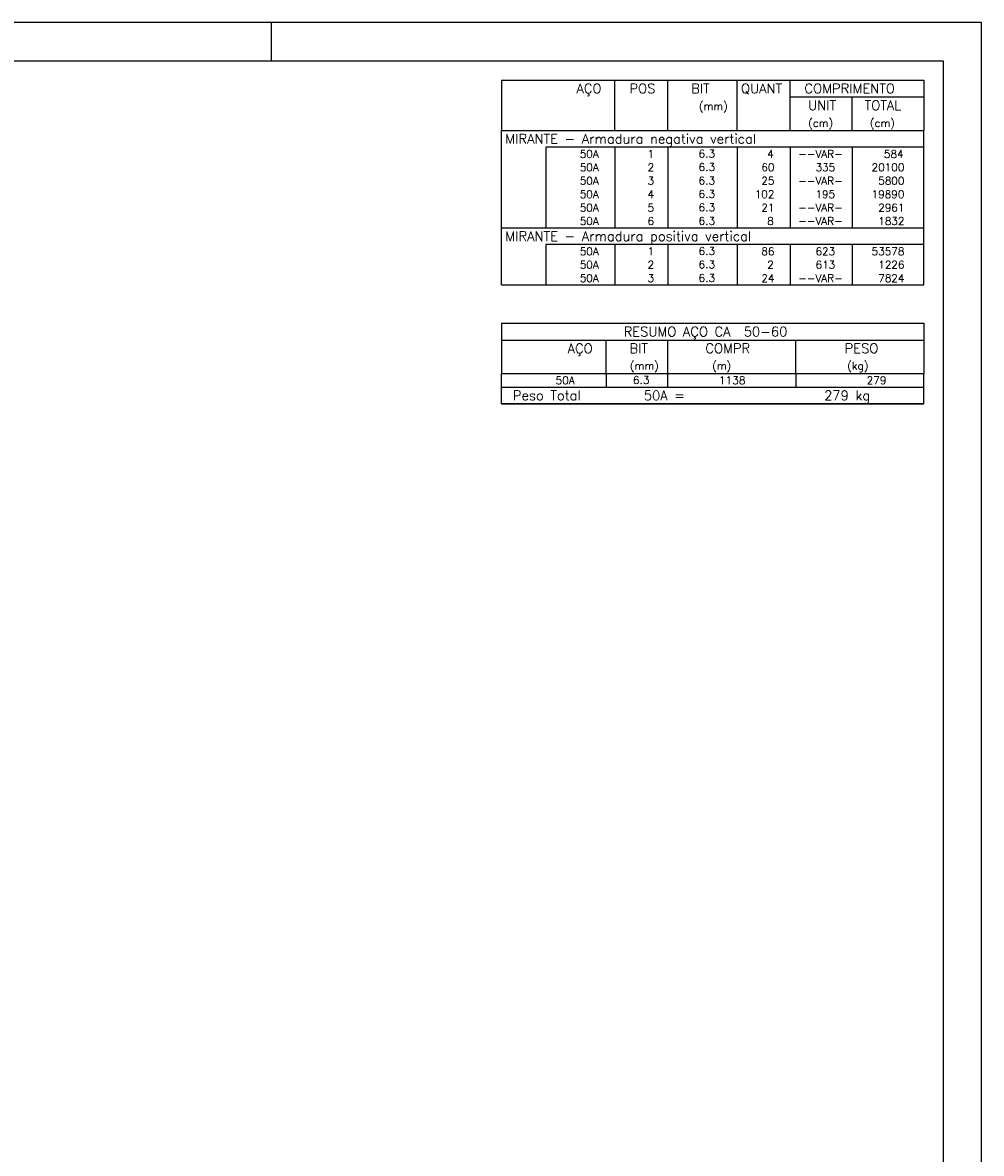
# Model space of a CAD drawing. Extents: x 0 to 84.1, y 0 to 59.4.
# Tile 7 of 7: x 59.1 to 84.1, y 29.9 to 59.4. Entities that reach past the tile are written whole.
import ezdxf

# ---------------------------------------------------------------- set-up
doc = ezdxf.new("R2010")
doc.units = 0
doc.header["$MEASUREMENT"] = 0
doc.layers.add('2', color=2, linetype='CONTINUOUS')
doc.styles.get("Standard").update_dxf_attribs({"font": 'ROMANS.SHX'})

msp = doc.modelspace()

# ---------------------------------------------------------------- linework, layer by layer
at = {"layer": '2', "linetype": 'Continuous'}
for p, q in [((84.100006, 59.400002), (0, 59.400002)), ((65.600006, 58.400002), (65.600006, 59.400002)), ((84.100006, 0), (84.100006, 59.400002)), ((71.6, 57.9025), (71.6, 56.59)), ((71.6, 57.9025), (82.6, 57.9025)), ((74.55, 56.59), (74.55, 57.9025)), ((75.93, 56.59), (75.93, 57.9025)), ((77.74, 56.59), (77.74, 57.9025)), ((79.12, 56.59), (79.12, 57.9025)), ((82.6, 57.9025), (82.6, 56.59)), ((79.12, 57.465), (82.6, 57.465)), ((80.73, 56.59), (80.73, 57.465)), ((71.6, 56.59), (82.6, 56.59)), ((71.6, 56.1525), (71.6, 56.59)), ((71.6, 56.59), (82.6, 56.59)), ((82.6, 56.1525), (82.6, 56.59)), ((71.6, 55.802501), (71.6, 56.1525)), ((82.6, 56.1525), (72.75, 56.1525)), ((72.75, 56.1525), (72.75, 55.802501)), ((74.55, 56.1525), (74.55, 55.802501)), ((75.93, 56.1525), (75.93, 55.802501)), ((77.74, 56.1525), (77.74, 55.802501)), ((79.12, 56.1525), (79.12, 55.802501)), ((80.73, 56.1525), (80.73, 55.802501)), ((82.6, 55.802501), (82.6, 56.1525)), ((71.6, 55.452501), (71.6, 55.802501)), ((72.75, 55.802501), (72.75, 55.452501)), ((74.55, 55.802501), (74.55, 55.452501)), ((75.93, 55.802501), (75.93, 55.452501)), ((77.74, 55.802501), (77.74, 55.452501)), ((79.12, 55.802501), (79.12, 55.452501)), ((80.73, 55.802501), (80.73, 55.452501)), ((82.6, 55.452501), (82.6, 55.802501)), ((71.6, 55.102501), (71.6, 55.452501)), ((72.75, 55.452501), (72.75, 55.102501)), ((74.55, 55.452501), (74.55, 55.102501)), ((75.93, 55.452501), (75.93, 55.102501)), ((77.74, 55.452501), (77.74, 55.102501)), ((79.12, 55.452501), (79.12, 55.102501)), ((80.73, 55.452501), (80.73, 55.102501)), ((82.6, 55.102501), (82.6, 55.452501)), ((71.6, 54.752501), (71.6, 55.102501)), ((72.75, 55.102501), (72.75, 54.752501)), ((74.55, 55.102501), (74.55, 54.752501)), ((75.93, 55.102501), (75.93, 54.752501)), ((77.74, 55.102501), (77.74, 54.752501)), ((79.12, 55.102501), (79.12, 54.752501)), ((80.73, 55.102501), (80.73, 54.752501)), ((82.6, 54.752501), (82.6, 55.102501)), ((71.6, 54.402501), (71.6, 54.752501)), ((72.75, 54.752501), (72.75, 54.402501)), ((74.55, 54.752501), (74.55, 54.402501)), ((75.93, 54.752501), (75.93, 54.402501)), ((77.74, 54.752501), (77.74, 54.402501)), ((79.12, 54.752501), (79.12, 54.402501)), ((80.73, 54.752501), (80.73, 54.402501)), ((82.6, 54.402501), (82.6, 54.752501)), ((71.6, 54.052501), (71.6, 54.402501)), ((72.75, 54.402501), (72.75, 54.052501)), ((74.55, 54.402501), (74.55, 54.052501)), ((75.93, 54.402501), (75.93, 54.052501)), ((77.74, 54.402501), (77.74, 54.052501)), ((79.12, 54.402501), (79.12, 54.052501)), ((80.73, 54.402501), (80.73, 54.052501)), ((82.6, 54.052501), (82.6, 54.402501)), ((71.6, 53.615001), (71.6, 54.052501)), ((71.6, 54.052501), (82.6, 54.052501)), ((82.6, 53.615001), (82.6, 54.052501)), ((71.6, 53.265001), (71.6, 53.615001)), ((82.6, 53.615001), (72.75, 53.615001)), ((72.75, 53.615001), (72.75, 53.265001)), ((74.55, 53.615001), (74.55, 53.265001)), ((75.93, 53.615001), (75.93, 53.265001)), ((77.74, 53.615001), (77.74, 53.265001)), ((79.12, 53.615001), (79.12, 53.265001)), ((80.73, 53.615001), (80.73, 53.265001)), ((82.6, 53.265001), (82.6, 53.615001)), ((71.6, 52.915001), (71.6, 53.265001)), ((72.75, 53.265001), (72.75, 52.915001)), ((74.55, 53.265001), (74.55, 52.915001)), ((75.93, 53.265001), (75.93, 52.915001)), ((77.74, 53.265001), (77.74, 52.915001)), ((79.12, 53.265001), (79.12, 52.915001)), ((80.73, 53.265001), (80.73, 52.915001)), ((82.6, 52.915001), (82.6, 53.265001)), ((71.6, 52.565001), (71.6, 52.915001)), ((72.75, 52.915001), (72.75, 52.565001)), ((74.55, 52.915001), (74.55, 52.565001)), ((75.93, 52.915001), (75.93, 52.565001)), ((77.74, 52.915001), (77.74, 52.565001)), ((79.12, 52.915001), (79.12, 52.565001)), ((80.73, 52.915001), (80.73, 52.565001)), ((82.6, 52.565001), (82.6, 52.915001)), ((71.6, 52.565001), (82.6, 52.565001)), ((71.6, 51.565001), (71.6, 50.252501)), ((71.6, 51.565001), (82.6, 51.565001)), ((82.6, 51.565001), (82.6, 50.252501)), ((71.6, 51.127501), (82.6, 51.127501)), ((74.32, 50.252501), (74.32, 51.127501)), ((75.93, 50.252501), (75.93, 51.127501)), ((79.265, 50.252501), (79.265, 51.127501)), ((71.6, 50.252501), (82.6, 50.252501)), ((71.6, 49.902501), (71.6, 50.252501)), ((74.32, 50.252501), (74.32, 49.902501)), ((75.93, 49.902501), (75.93, 50.252501)), ((79.265, 50.252501), (79.265, 49.902501)), ((82.6, 49.902501), (82.6, 50.252501)), ((71.6, 49.902501), (82.6, 49.902501)), ((71.6, 49.465001), (71.6, 49.902501)), ((71.6, 49.902501), (82.6, 49.902501)), ((82.6, 49.465001), (82.6, 49.902501)), ((82.6, 49.465001), (71.6, 49.465001)), ((71.6, 49.465001), (82.6, 49.465001))]:
    msp.add_line(p, q, dxfattribs=at)
msp.add_lwpolyline([(83.100006, 1), (2.5, 1), (2.5, 58.400002), (83.100006, 58.400002), (83.100006, 1)], dxfattribs=at)

# ---------------------------------------------------------------- texts
for s, height, p in [('AÇO', 0.25, (73.54958, 57.55875)), ('POS', 0.25, (74.93, 57.55875)), ('BIT', 0.25, (76.54, 57.55875)), ('QUANT', 0.25, (77.836489, 57.55875)), ('COMPRIMENTO', 0.25, (79.489469, 57.55875)), ('(mm)', 0.2, (76.74, 57.12125)), ('UNIT', 0.25, (79.586854, 57.12125)), ('TOTAL', 0.25, (81.059307, 57.12125)), ('(cm)', 0.2, (79.586854, 56.68375)), ('(cm)', 0.2, (81.196854, 56.68375)), ('MIRANTE - Armadura negativa vertical', 0.25, (71.695798, 56.24625)), ('     50A', 0.2, (72.889661, 55.8775)), ('  1', 0.2, (75.13, 55.8775)), ('    6.3', 0.2, (76.136543, 55.883544)), ('    4', 0.2, (77.92, 55.8775)), ('--VAR-', 0.2, (79.33, 55.8775)), ('    584', 0.2, (80.963622, 55.8775)), ('     50A', 0.2, (72.889661, 55.5275)), ('  2', 0.2, (75.13, 55.5275)), ('    6.3', 0.2, (76.136543, 55.533544)), ('   60', 0.2, (77.92, 55.5275)), ('   335', 0.2, (79.33, 55.5275)), ('  20100', 0.2, (80.963622, 55.5275)), ('     50A', 0.2, (72.889661, 55.177501)), ('  3', 0.2, (75.13, 55.177501)), ('    6.3', 0.2, (76.136543, 55.183544)), ('   25', 0.2, (77.92, 55.177501)), ('--VAR-', 0.2, (79.33, 55.177501)), ('   5800', 0.2, (80.963622, 55.177501)), ('     50A', 0.2, (72.889661, 54.827501)), ('  4', 0.2, (75.13, 54.827501)), ('    6.3', 0.2, (76.136543, 54.833545)), ('  102', 0.2, (77.92, 54.827501)), ('   195', 0.2, (79.33, 54.827501)), ('  19890', 0.2, (80.963622, 54.827501)), ('     50A', 0.2, (72.889661, 54.477501)), ('  5', 0.2, (75.13, 54.477501)), ('    6.3', 0.2, (76.136543, 54.483545)), ('   21', 0.2, (77.92, 54.477501)), ('--VAR-', 0.2, (79.33, 54.477501)), ('   2961', 0.2, (80.963622, 54.477501)), ('     50A', 0.2, (72.889661, 54.127501)), ('  6', 0.2, (75.13, 54.127501)), ('    6.3', 0.2, (76.136543, 54.133545)), ('    8', 0.2, (77.92, 54.127501)), ('--VAR-', 0.2, (79.33, 54.127501)), ('   1832', 0.2, (80.963622, 54.127501)), ('MIRANTE - Armadura positiva vertical', 0.25, (71.695798, 53.708751)), ('     50A', 0.2, (72.889661, 53.340001)), ('  1', 0.2, (75.13, 53.340001)), ('    6.3', 0.2, (76.136543, 53.346045)), ('   86', 0.2, (77.92, 53.340001)), ('   623', 0.2, (79.33, 53.340001)), ('  53578', 0.2, (80.963622, 53.340001)), ('     50A', 0.2, (72.889661, 52.990001)), ('  2', 0.2, (75.13, 52.990001)), ('    6.3', 0.2, (76.136543, 52.996045)), ('    2', 0.2, (77.92, 52.990001)), ('   613', 0.2, (79.33, 52.990001)), ('   1226', 0.2, (80.963622, 52.990001)), ('     50A', 0.2, (72.889661, 52.640001)), ('  3', 0.2, (75.13, 52.640001)), ('    6.3', 0.2, (76.136543, 52.646045)), ('   24', 0.2, (77.92, 52.640001)), ('--VAR-', 0.2, (79.33, 52.640001)), ('   7824', 0.2, (80.963622, 52.640001)), ('RESUMO AÇO CA  50-60', 0.25, (74.780497, 51.221251)), ('AÇO', 0.25, (73.31958, 50.783751)), ('BIT', 0.25, (74.93, 50.783751)), ('COMPR', 0.25, (76.908841, 50.787352)), ('PESO', 0.25, (80.53784, 50.787352)), ('(mm)', 0.2, (74.943861, 50.356252)), ('(m)', 0.2, (77.086146, 50.356252)), ('(kg)', 0.2, (80.606442, 50.356252)), ('     50A', 0.2, (72.259661, 49.977501)), ('    6.3', 0.2, (74.426542, 49.983545)), ('    1138', 0.2, (76.667658, 49.977502)), ('    279', 0.2, (80.515265, 49.977502)), ('Peso Total        50A =', 0.25, (71.892829, 49.558751)), ('    279 kg', 0.25, (79.257004, 49.558751))]:
    msp.add_text(s, height=height, dxfattribs=at).set_placement(p)

doc.saveas('drawing.dxf')
